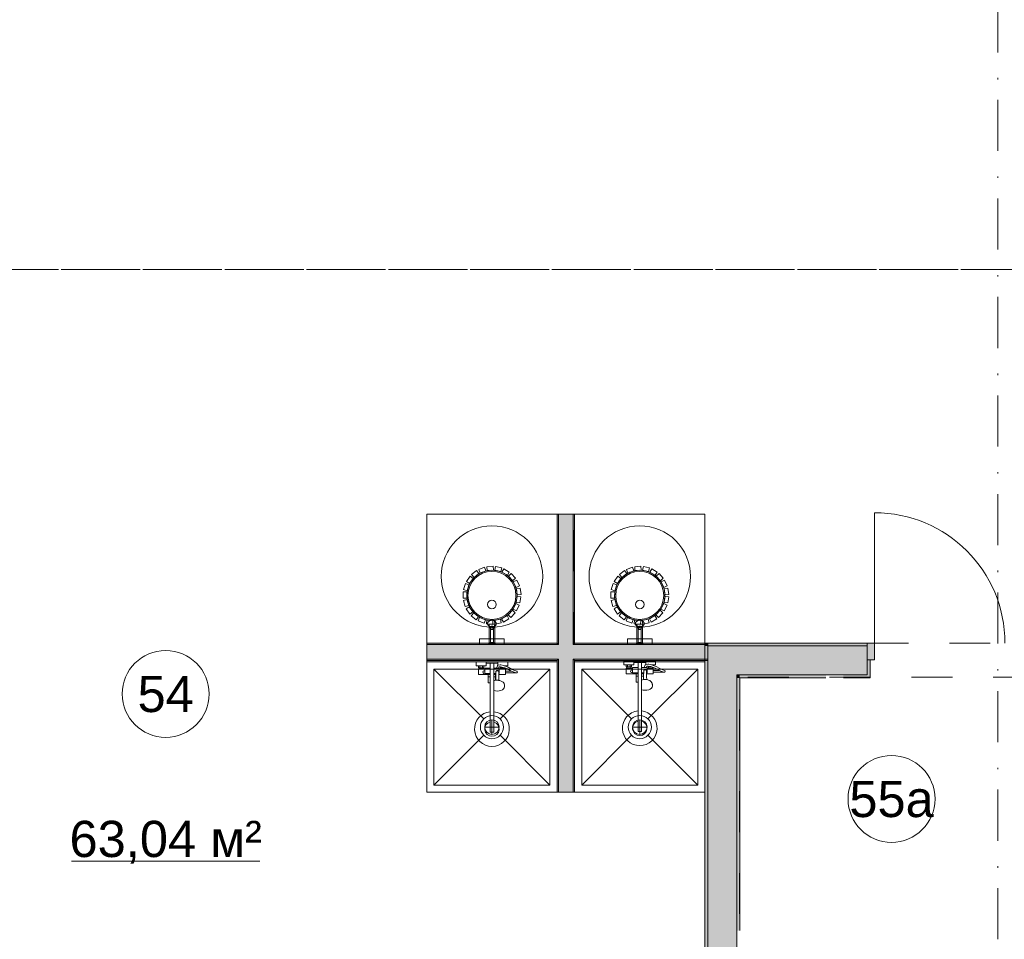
# Model space of a CAD drawing. Header units: millimetres. Extents: x 0 to 1184, y 0 to 836.
# Tile 20 of 61: x 374 to 442, y 467 to 531. Entities that reach past the tile are written whole.
import ezdxf
from ezdxf.xclip import XClip

# ---------------------------------------------------------------- set-up
doc = ezdxf.new("R2010")
doc.units = ezdxf.units.MM
doc.header["$MEASUREMENT"] = 0
doc.header["$XCLIPFRAME"] = 0
doc.linetypes.add('Штриховая', pattern=[5.644444, 2.822222, -2.822222])
doc.linetypes.add('Штрихпунктирная', pattern=[6.702778, 3.527778, -1.763889, 0, -1.411111])
for name, color, linetype in [('Интерьер - Оборудование', 7, 'Continuous'), ('Интерьер - Сантехника', 7, 'Continuous'), ('Конструктив - Стены Блок 100 нов', 7, 'Continuous'), ('Конструктив - Стены Блок 200 нов', 7, 'Continuous'), ('Элемент Модели - Зона', 7, 'Continuous'), ('Элемент Модели - Оси', 7, 'Continuous')]:
    doc.layers.add(name, color=color, linetype=linetype)
doc.styles.add('СГЕНЕРИР_СТИЛЬ_3', font='txt')

# ---------------------------------------------------------------- blocks, each defined once
blk = doc.blocks.new('Чертеж_4_4', base_point=(-278.479, 89.564))
at = {"layer": 'Конструктив - Стены Блок 100 нов', "linetype": 'Continuous', "lineweight": 0, "true_color": 0x000000}
for points in [[(411.119, 496.664), (411.119, 487.764), (411.219, 487.764), (411.219, 496.664)], [(411.219, 496.664), (411.219, 487.764), (412.219, 487.764), (412.219, 496.665)], [(412.319, 487.764), (412.319, 496.665), (412.219, 496.665), (412.219, 487.764)], [(411.119, 487.764), (402.119, 487.764), (402.119, 487.664), (411.119, 487.664)], [(411.219, 487.664), (402.119, 487.664), (402.119, 486.664), (411.219, 486.664)], [(411.219, 487.764), (411.119, 487.764), (411.119, 487.664), (411.219, 487.664)], [(412.219, 487.764), (411.219, 487.764), (411.219, 487.664), (412.219, 487.664)], [(412.219, 487.664), (411.219, 487.664), (411.219, 486.664), (412.219, 486.664)], [(412.319, 487.764), (412.219, 487.764), (412.219, 487.664), (412.319, 487.664)], [(412.219, 486.664), (421.519, 486.664), (421.519, 487.664), (412.219, 487.664)], [(412.319, 487.664), (421.519, 487.664), (421.519, 487.764), (412.319, 487.764)], [(411.119, 486.664), (402.119, 486.664), (402.119, 486.564), (411.119, 486.564)], [(411.219, 486.664), (411.119, 486.664), (411.119, 486.564), (411.219, 486.564)], [(411.119, 486.564), (411.119, 477.464), (411.219, 477.464), (411.219, 486.564)], [(412.219, 486.664), (411.219, 486.664), (411.219, 486.564), (412.219, 486.564)], [(411.219, 486.564), (411.219, 477.464), (412.219, 477.464), (412.219, 486.564)], [(412.319, 486.664), (412.219, 486.664), (412.219, 486.564), (412.319, 486.564)], [(412.319, 477.464), (412.319, 486.564), (412.219, 486.564), (412.219, 477.464)], [(412.319, 486.564), (421.519, 486.564), (421.519, 486.664), (412.319, 486.664)]]:
    blk.add_hatch(color=18, dxfattribs=at).paths.add_polyline_path(points)
at = {"layer": 'Конструктив - Стены Блок 200 нов', "linetype": 'Continuous', "lineweight": 0, "true_color": 0x000000}
for points in [[(421.319, 487.564), (421.519, 487.564), (421.319, 487.764)], [(421.519, 487.764), (421.319, 487.764), (421.519, 487.564)], [(421.319, 452.764), (421.519, 452.764), (421.519, 487.564), (421.319, 487.564)], [(432.519, 487.764), (421.519, 487.764), (421.519, 487.564), (432.519, 487.564)], [(421.519, 485.564), (423.519, 485.564), (421.519, 487.564)], [(423.519, 487.564), (421.519, 487.564), (423.519, 485.564)], [(423.519, 485.564), (432.519, 485.564), (432.519, 486.614), (432.519, 487.564), (423.519, 487.564)], [(432.519, 487.764), (432.519, 486.614), (433.019, 486.614), (433.019, 487.764)], [(432.719, 485.364), (432.719, 486.614), (432.519, 486.614), (432.519, 485.564), (432.519, 485.364)], [(421.519, 485.564), (421.519, 452.764), (423.519, 452.764), (423.519, 485.564)], [(423.519, 485.364), (423.719, 485.364), (423.519, 485.564)], [(423.719, 485.564), (423.519, 485.564), (423.719, 485.364)], [(423.519, 485.364), (423.519, 467.914), (423.719, 467.914), (423.719, 485.364)], [(423.719, 485.364), (429.669, 485.364), (429.669, 485.564), (423.719, 485.564)], [(430.869, 485.564), (430.869, 485.364), (432.519, 485.364), (432.519, 485.564)]]:
    blk.add_hatch(color=18, dxfattribs=at).paths.add_polyline_path(points)
at = {"layer": 'Интерьер - Оборудование', "color": 7, "linetype": 'Continuous', "lineweight": 15}
for p, q in [((406.46, 488.916), (406.422, 489.057)), ((406.484, 488.872), (406.482, 488.833)), ((406.512, 488.907), (406.484, 488.872)), ((406.56, 488.931), (406.512, 488.907)), ((406.527, 488.874), (406.519, 488.849)), ((406.519, 488.786), (406.519, 488.849)), ((406.527, 488.764), (406.519, 488.734)), ((406.549, 488.895), (406.527, 488.874)), ((406.549, 488.789), (406.527, 488.764)), ((406.705, 488.694), (406.534, 488.694)), ((406.581, 488.908), (406.549, 488.895)), ((406.581, 488.805), (406.549, 488.789)), ((406.619, 488.939), (406.56, 488.931)), ((406.619, 488.913), (406.581, 488.908)), ((406.619, 488.811), (406.581, 488.805)), ((406.679, 488.931), (406.619, 488.939)), ((406.658, 488.908), (406.619, 488.913)), ((406.658, 488.805), (406.619, 488.811)), ((406.69, 488.895), (406.658, 488.908)), ((406.69, 488.789), (406.658, 488.805)), ((406.727, 488.907), (406.679, 488.931)), ((406.712, 488.874), (406.69, 488.895)), ((406.712, 488.764), (406.69, 488.789)), ((406.719, 488.849), (406.712, 488.874)), ((406.719, 488.734), (406.712, 488.764)), ((406.719, 488.786), (406.719, 488.849)), ((406.755, 488.872), (406.727, 488.907)), ((406.757, 488.833), (406.755, 488.872)), ((406.779, 488.916), (406.816, 489.057)), ((416.66, 488.916), (416.622, 489.057)), ((416.684, 488.872), (416.682, 488.833)), ((416.712, 488.907), (416.684, 488.872)), ((416.76, 488.931), (416.712, 488.907)), ((416.727, 488.874), (416.719, 488.849)), ((416.719, 488.786), (416.719, 488.849)), ((416.727, 488.764), (416.719, 488.734)), ((416.749, 488.895), (416.727, 488.874)), ((416.749, 488.789), (416.727, 488.764)), ((416.905, 488.694), (416.734, 488.694)), ((416.781, 488.908), (416.749, 488.895)), ((416.781, 488.805), (416.749, 488.789)), ((416.819, 488.939), (416.76, 488.931)), ((416.819, 488.913), (416.781, 488.908)), ((416.819, 488.811), (416.781, 488.805)), ((416.879, 488.931), (416.819, 488.939)), ((416.858, 488.908), (416.819, 488.913)), ((416.858, 488.805), (416.819, 488.811)), ((416.89, 488.895), (416.858, 488.908)), ((416.89, 488.789), (416.858, 488.805)), ((416.927, 488.907), (416.879, 488.931)), ((416.912, 488.874), (416.89, 488.895)), ((416.912, 488.764), (416.89, 488.789)), ((416.919, 488.849), (416.912, 488.874)), ((416.919, 488.734), (416.912, 488.764)), ((416.919, 488.786), (416.919, 488.849)), ((416.955, 488.872), (416.927, 488.907)), ((416.957, 488.833), (416.955, 488.872)), ((416.979, 488.916), (417.016, 489.057)), ((406.719, 487.804), (406.519, 487.804)), ((416.919, 487.804), (416.719, 487.804)), ((405.689, 486.204), (406.049, 486.204)), ((405.729, 486.064), (406.009, 486.064)), ((405.729, 485.984), (406.009, 485.984)), ((405.779, 486.204), (405.779, 486.064)), ((405.959, 486.204), (405.959, 486.064)), ((406.119, 485.984), (406.119, 485.664)), ((406.499, 486.384), (406.739, 486.384)), ((406.499, 486.024), (406.499, 485.014)), ((406.739, 484.494), (406.739, 486.024)), ((406.884, 485.373), (406.889, 485.796)), ((406.889, 485.796), (406.892, 485.812)), ((406.892, 485.812), (406.899, 485.828)), ((406.899, 485.828), (406.91, 485.841)), ((406.91, 485.841), (406.924, 485.851)), ((406.924, 485.851), (406.939, 485.856)), ((407.064, 486.024), (406.925, 486.024)), ((406.964, 485.868), (406.939, 485.857)), ((406.939, 485.857), (406.939, 485.856)), ((406.939, 485.856), (406.941, 485.857)), ((406.941, 485.857), (406.959, 485.859)), ((406.959, 485.859), (407.019, 485.859)), ((406.989, 485.872), (406.964, 485.868)), ((407.015, 485.868), (406.989, 485.872)), ((407.039, 485.857), (407.015, 485.868)), ((407.019, 485.859), (407.038, 485.857)), ((407.035, 486.234), (407.029, 486.232)), ((407.047, 486.237), (407.035, 486.234)), ((407.038, 485.857), (407.039, 485.856)), ((407.039, 485.857), (407.04, 485.856)), ((407.039, 485.856), (407.054, 485.851)), ((407.179, 486.259), (407.047, 486.237)), ((407.054, 485.851), (407.069, 485.841)), ((407.069, 485.841), (407.08, 485.828)), ((407.08, 485.828), (407.087, 485.812)), ((407.087, 485.812), (407.089, 485.796)), ((407.092, 485.584), (407.089, 485.796)), ((407.119, 485.664), (407.119, 485.984)), ((407.119, 485.944), (407.119, 485.971)), ((407.119, 485.913), (407.119, 485.944)), ((407.119, 485.879), (407.119, 485.913)), ((407.191, 486.259), (407.179, 486.259)), ((407.203, 486.125), (407.187, 486.128)), ((407.236, 486.251), (407.191, 486.259)), ((407.394, 486.089), (407.203, 486.125)), ((407.229, 486.064), (407.279, 486.064)), ((407.509, 485.984), (407.229, 485.984)), ((407.43, 486.214), (407.236, 486.251)), ((407.279, 486.111), (407.279, 486.064)), ((407.279, 486.064), (407.459, 486.064)), ((407.509, 486.048), (407.394, 486.089)), ((407.549, 486.171), (407.43, 486.214)), ((407.441, 486.209), (407.441, 486.209)), ((407.457, 486.204), (407.549, 486.204)), ((407.459, 486.065), (407.459, 486.064)), ((407.459, 486.064), (407.463, 486.064)), ((407.549, 485.829), (407.549, 485.699)), ((408.154, 485.747), (407.964, 485.829)), ((415.889, 486.254), (416.249, 486.254)), ((415.929, 486.114), (416.209, 486.114)), ((415.929, 486.034), (416.209, 486.034)), ((415.979, 486.254), (415.979, 486.114)), ((416.159, 486.254), (416.159, 486.114)), ((416.319, 486.034), (416.319, 485.714)), ((416.699, 486.434), (416.939, 486.434)), ((416.699, 486.074), (416.699, 485.064)), ((416.939, 484.544), (416.939, 486.074)), ((417.084, 485.423), (417.089, 485.846)), ((417.089, 485.846), (417.091, 485.862)), ((417.091, 485.862), (417.098, 485.878)), ((417.098, 485.878), (417.109, 485.891)), ((417.109, 485.891), (417.124, 485.901)), ((417.124, 485.901), (417.139, 485.906)), ((417.263, 486.074), (417.125, 486.074)), ((417.163, 485.918), (417.139, 485.907)), ((417.139, 485.907), (417.139, 485.906)), ((417.139, 485.906), (417.141, 485.907)), ((417.141, 485.907), (417.159, 485.909)), ((417.159, 485.909), (417.219, 485.909)), ((417.189, 485.922), (417.163, 485.918)), ((417.215, 485.918), (417.189, 485.922)), ((417.239, 485.907), (417.215, 485.918)), ((417.219, 485.909), (417.237, 485.907)), ((417.234, 486.284), (417.229, 486.282)), ((417.246, 486.287), (417.234, 486.284)), ((417.237, 485.907), (417.239, 485.906)), ((417.239, 485.907), (417.239, 485.906)), ((417.239, 485.906), (417.254, 485.901)), ((417.378, 486.309), (417.246, 486.287)), ((417.254, 485.901), (417.268, 485.891)), ((417.268, 485.891), (417.279, 485.878)), ((417.279, 485.878), (417.286, 485.862)), ((417.286, 485.862), (417.289, 485.846)), ((417.291, 485.634), (417.289, 485.846)), ((417.319, 485.714), (417.319, 486.034)), ((417.319, 485.994), (417.319, 486.021)), ((417.319, 485.963), (417.319, 485.994)), ((417.319, 485.929), (417.319, 485.963)), ((417.39, 486.309), (417.378, 486.309)), ((417.402, 486.175), (417.386, 486.178)), ((417.435, 486.301), (417.39, 486.309)), ((417.593, 486.139), (417.402, 486.175)), ((417.429, 486.114), (417.479, 486.114)), ((417.709, 486.034), (417.429, 486.034)), ((417.629, 486.264), (417.435, 486.301)), ((417.479, 486.161), (417.479, 486.114)), ((417.479, 486.114), (417.659, 486.114)), ((417.709, 486.098), (417.593, 486.139)), ((417.749, 486.221), (417.629, 486.264)), ((417.64, 486.259), (417.64, 486.259)), ((417.656, 486.254), (417.749, 486.254)), ((417.659, 486.115), (417.659, 486.114)), ((417.659, 486.114), (417.662, 486.114)), ((417.749, 485.879), (417.749, 485.749)), ((418.353, 485.797), (418.163, 485.879)), ((418.489, 485.752), (418.353, 485.797)), ((406.119, 485.664), (406.499, 485.664)), ((406.369, 485.584), (406.499, 485.584)), ((406.369, 485.434), (406.499, 485.434)), ((406.888, 485.664), (406.739, 485.664)), ((406.887, 485.584), (406.739, 485.584)), ((406.869, 485.434), (406.739, 485.434)), ((406.739, 485.181), (406.74, 485.181)), ((406.761, 485.162), (406.739, 485.152)), ((406.813, 485.176), (406.761, 485.162)), ((406.898, 485.196), (406.813, 485.176)), ((406.869, 485.584), (406.869, 485.189)), ((406.879, 485.191), (406.884, 485.373)), ((406.989, 485.203), (406.898, 485.196)), ((407.081, 485.196), (406.989, 485.203)), ((407.1, 485.191), (407.081, 485.196)), ((407.119, 485.664), (407.091, 485.664)), ((408.289, 485.702), (408.154, 485.747)), ((408.289, 485.702), (408.309, 485.699)), ((416.319, 485.714), (416.699, 485.714)), ((416.569, 485.634), (416.699, 485.634)), ((416.569, 485.484), (416.699, 485.484)), ((417.087, 485.714), (416.939, 485.714)), ((417.086, 485.634), (416.939, 485.634)), ((417.069, 485.484), (416.939, 485.484)), ((416.939, 485.231), (416.939, 485.231)), ((416.961, 485.212), (416.939, 485.202)), ((417.012, 485.226), (416.961, 485.212)), ((417.097, 485.246), (417.012, 485.226)), ((417.069, 485.634), (417.069, 485.239)), ((417.079, 485.241), (417.084, 485.423)), ((417.189, 485.253), (417.097, 485.246)), ((417.28, 485.246), (417.189, 485.253)), ((417.299, 485.241), (417.28, 485.246)), ((417.319, 485.714), (417.29, 485.714)), ((418.489, 485.752), (418.509, 485.749)), ((406.74, 485.04), (406.739, 485.041)), ((416.939, 485.09), (416.939, 485.091)), ((416.699, 483.078), (416.699, 481.664)), ((416.939, 483.078), (416.939, 481.664)), ((406.499, 483.028), (406.499, 481.614)), ((406.739, 483.028), (406.739, 481.614)), ((406.499, 481.614), (406.739, 481.614)), ((416.699, 481.664), (416.939, 481.664))]:
    blk.add_line(p, q, dxfattribs=at)
at = {"layer": 'Интерьер - Оборудование', "color": 7, "linetype": 'Continuous', "lineweight": 15, "flags": 128}
for points in [[(404.886, 491.059, -1), (408.353, 491.059, -1)], [(415.086, 491.059, -1), (418.553, 491.059, -1)], [(416.699, 483.078, 19.949874), (416.939, 483.078), (416.939, 484.544), (417.059, 484.515), (417.189, 484.505), (417.318, 484.515), (417.439, 484.544), (417.542, 484.589), (417.622, 484.649), (417.672, 484.718), (417.689, 484.792), (417.689, 484.899), (417.684, 484.93), (417.667, 485.004), (417.652, 485.031), (417.604, 485.098), (417.584, 485.116), (417.511, 485.17), (417.417, 485.212), (417.365, 485.226), (417.299, 485.241), (417.294, 485.423), (417.291, 485.634), (417.749, 485.634), (417.749, 485.749), (418.509, 485.749, 0.853753), (418.529, 485.876), (418.4, 485.918), (418.208, 486.001), (417.942, 486.153), (417.749, 486.221), (417.749, 486.254), (417.909, 486.254), (417.909, 486.514), (417.229, 486.514), (417.229, 486.282), (417.212, 486.272), (417.203, 486.263), (417.197, 486.252), (417.123, 486.074), (416.939, 486.074), (416.939, 486.434), (417.219, 486.434), (417.219, 486.514), (416.419, 486.514), (416.419, 486.434), (416.699, 486.434), (416.699, 486.074), (416.319, 486.074), (416.319, 486.034), (416.209, 486.034), (416.209, 486.114), (416.249, 486.114), (416.249, 486.254), (416.409, 486.254), (416.409, 486.514), (415.729, 486.514), (415.729, 486.254), (415.889, 486.254), (415.889, 486.114), (415.929, 486.114), (415.929, 486.034), (415.889, 486.034), (415.889, 485.634), (416.569, 485.634), (416.569, 485.064), (416.59, 485.064), (416.615, 485.064), (416.648, 485.064), (416.687, 485.064), (416.699, 485.064)], [(406.499, 483.028, 19.949874), (406.739, 483.028), (406.739, 484.494), (406.86, 484.465), (406.989, 484.455), (407.119, 484.465), (407.239, 484.494), (407.343, 484.539), (407.422, 484.599), (407.472, 484.668), (407.489, 484.742), (407.489, 484.849), (407.484, 484.88), (407.467, 484.954), (407.453, 484.981), (407.405, 485.048), (407.384, 485.066), (407.312, 485.12), (407.217, 485.162), (407.166, 485.176), (407.1, 485.191), (407.094, 485.373), (407.092, 485.584), (407.549, 485.584), (407.549, 485.699), (408.309, 485.699, 0.853753), (408.33, 485.826), (408.201, 485.868), (408.009, 485.951), (407.742, 486.103), (407.549, 486.171), (407.549, 486.204), (407.709, 486.204), (407.709, 486.464), (407.029, 486.464), (407.029, 486.232), (407.013, 486.222), (407.004, 486.213), (406.998, 486.202), (406.924, 486.024), (406.739, 486.024), (406.739, 486.384), (407.019, 486.384), (407.019, 486.464), (406.219, 486.464), (406.219, 486.384), (406.499, 486.384), (406.499, 486.024), (406.119, 486.024), (406.119, 485.984), (406.009, 485.984), (406.009, 486.064), (406.049, 486.064), (406.049, 486.204), (406.209, 486.204), (406.209, 486.464), (405.529, 486.464), (405.529, 486.204), (405.689, 486.204), (405.689, 486.064), (405.729, 486.064), (405.729, 485.984), (405.689, 485.984), (405.689, 485.584), (406.369, 485.584), (406.369, 485.014), (406.391, 485.014), (406.416, 485.014), (406.449, 485.014), (406.488, 485.014), (406.499, 485.014)]]:
    blk.add_lwpolyline(points, format="xyb", close=True, dxfattribs=at)
for points in [[(405.56, 492.763), (405.721, 492.558), (405.381, 492.289), (405.219, 492.495)], [(406.11, 492.999), (406.202, 492.756), (405.798, 492.6), (405.705, 492.844)], [(406.704, 493.063), (406.721, 492.804), (406.289, 492.773), (406.271, 493.035)], [(407.291, 492.949), (407.231, 492.696), (406.809, 492.795), (406.869, 493.049)], [(407.818, 492.667), (407.686, 492.443), (407.312, 492.662), (407.445, 492.887)], [(415.76, 492.763), (415.921, 492.558), (415.581, 492.289), (415.419, 492.495)], [(416.31, 492.999), (416.402, 492.756), (415.998, 492.6), (415.905, 492.844)], [(416.904, 493.063), (416.921, 492.804), (416.489, 492.773), (416.471, 493.035)], [(417.491, 492.949), (417.431, 492.696), (417.009, 492.795), (417.069, 493.049)], [(418.018, 492.667), (417.886, 492.443), (417.512, 492.662), (417.645, 492.887)], [(405.105, 492.375), (405.319, 492.227), (405.073, 491.869), (404.858, 492.019)], [(408.239, 492.243), (408.047, 492.067), (407.753, 492.386), (407.947, 492.563)], [(408.516, 491.713), (408.28, 491.602), (408.094, 491.993), (408.331, 492.105)], [(415.305, 492.375), (415.519, 492.227), (415.273, 491.869), (415.058, 492.019)], [(418.439, 492.243), (418.247, 492.067), (417.953, 492.386), (418.147, 492.563)], [(418.716, 491.713), (418.48, 491.602), (418.294, 491.993), (418.531, 492.105)], [(404.627, 491.293), (404.888, 491.291), (404.886, 490.858), (404.624, 490.86)], [(404.785, 491.87), (405.033, 491.791), (404.903, 491.378), (404.654, 491.457)], [(408.624, 491.125), (408.367, 491.088), (408.304, 491.517), (408.563, 491.554)], [(414.827, 491.293), (415.088, 491.291), (415.086, 490.858), (414.824, 490.86)], [(414.985, 491.87), (415.233, 491.791), (415.103, 491.378), (414.854, 491.457)], [(418.824, 491.125), (418.567, 491.088), (418.504, 491.517), (418.763, 491.554)], [(404.647, 490.696), (404.896, 490.77), (405.022, 490.356), (404.771, 490.281)], [(408.554, 490.531), (408.297, 490.572), (408.364, 491), (408.623, 490.959)], [(414.847, 490.696), (415.096, 490.77), (415.222, 490.356), (414.971, 490.281)], [(418.754, 490.531), (418.497, 490.572), (418.564, 491), (418.823, 490.959)], [(404.842, 490.131), (405.058, 490.275), (405.3, 489.916), (405.083, 489.77)], [(407.92, 489.533), (407.731, 489.711), (408.028, 490.028), (408.218, 489.848)], [(408.313, 489.984), (408.079, 490.099), (408.269, 490.489), (408.504, 490.373)], [(415.042, 490.131), (415.258, 490.275), (415.5, 489.916), (415.283, 489.77)], [(418.12, 489.533), (417.931, 489.711), (418.228, 490.028), (418.418, 489.848)], [(418.513, 489.984), (418.279, 490.099), (418.469, 490.489), (418.704, 490.373)], [(405.194, 489.648), (405.358, 489.85), (405.696, 489.578), (405.531, 489.375)], [(405.674, 489.291), (405.771, 489.532), (406.174, 489.372), (406.076, 489.129)], [(406.237, 489.09), (406.259, 489.35), (406.691, 489.315), (406.669, 489.054)], [(406.379, 487.664), (406.859, 487.664), (406.719, 487.804), (406.719, 488.694), (406.705, 488.694), (406.713, 488.706), (406.718, 488.72), (406.719, 488.734), (406.719, 488.786), (406.738, 488.801), (406.749, 488.815), (406.757, 488.833), (406.779, 488.916), (406.821, 488.936), (406.861, 488.964), (406.888, 488.993), (406.91, 489.032), (406.917, 489.054), (406.919, 489.079), (406.919, 489.155), (406.898, 489.195), (406.872, 489.231), (406.844, 489.26), (406.814, 489.285), (406.784, 489.304), (406.759, 489.317), (406.726, 489.331), (406.692, 489.34), (406.665, 489.345), (406.641, 489.348), (406.619, 489.348), (406.593, 489.347), (406.567, 489.344), (406.537, 489.338), (406.508, 489.329), (406.483, 489.319), (406.457, 489.306), (406.43, 489.288), (406.401, 489.265), (406.372, 489.237), (406.346, 489.203), (406.331, 489.178), (406.319, 489.155), (406.319, 489.079), (406.321, 489.062), (406.326, 489.039), (406.337, 489.013), (406.353, 488.99), (406.37, 488.972), (406.392, 488.953), (406.416, 488.937), (406.438, 488.925), (406.46, 488.916), (406.482, 488.833), (406.485, 488.823), (406.49, 488.814), (406.501, 488.801), (406.513, 488.791), (406.519, 488.734), (406.522, 488.718), (406.528, 488.704), (406.534, 488.694), (406.519, 488.694), (406.519, 487.804)], [(406.834, 489.065), (406.779, 489.319), (407.202, 489.414), (407.258, 489.158)], [(407.413, 489.217), (407.285, 489.444), (407.661, 489.659), (407.79, 489.431)], [(415.394, 489.648), (415.558, 489.85), (415.896, 489.578), (415.731, 489.375)], [(415.874, 489.291), (415.971, 489.532), (416.374, 489.372), (416.276, 489.129)], [(416.437, 489.09), (416.459, 489.35), (416.891, 489.315), (416.869, 489.054)], [(416.579, 487.664), (417.059, 487.664), (416.919, 487.804), (416.919, 488.694), (416.905, 488.694), (416.913, 488.706), (416.918, 488.72), (416.919, 488.734), (416.919, 488.786), (416.938, 488.801), (416.949, 488.815), (416.957, 488.833), (416.979, 488.916), (417.021, 488.936), (417.061, 488.964), (417.088, 488.993), (417.11, 489.032), (417.117, 489.054), (417.119, 489.079), (417.119, 489.155), (417.098, 489.195), (417.072, 489.231), (417.044, 489.26), (417.014, 489.285), (416.984, 489.304), (416.959, 489.317), (416.926, 489.331), (416.892, 489.34), (416.865, 489.345), (416.841, 489.348), (416.819, 489.348), (416.793, 489.347), (416.767, 489.344), (416.737, 489.338), (416.708, 489.329), (416.683, 489.319), (416.657, 489.306), (416.63, 489.288), (416.601, 489.265), (416.572, 489.237), (416.546, 489.203), (416.531, 489.178), (416.519, 489.155), (416.519, 489.079), (416.521, 489.062), (416.526, 489.039), (416.537, 489.013), (416.553, 488.99), (416.57, 488.972), (416.592, 488.953), (416.616, 488.937), (416.638, 488.925), (416.66, 488.916), (416.682, 488.833), (416.685, 488.823), (416.69, 488.814), (416.701, 488.801), (416.713, 488.791), (416.719, 488.734), (416.722, 488.718), (416.728, 488.704), (416.734, 488.694), (416.719, 488.694), (416.719, 487.804)], [(417.034, 489.065), (416.979, 489.319), (417.402, 489.414), (417.458, 489.158)], [(417.613, 489.217), (417.485, 489.444), (417.861, 489.659), (417.99, 489.431)], [(406.819, 489.064), (406.419, 489.064), (406.419, 487.714), (406.819, 487.714)], [(417.019, 489.064), (416.619, 489.064), (416.619, 487.714), (417.019, 487.714)], [(407.469, 488.064), (405.769, 488.064), (405.769, 487.664), (407.469, 487.664)], [(417.669, 488.064), (415.969, 488.064), (415.969, 487.664), (417.669, 487.664)], [(407.119, 486.024), (407.064, 486.024), (407.101, 486.114), (407.187, 486.128), (407.189, 486.064), (407.229, 486.064), (407.229, 485.984), (407.119, 485.984)], [(407.509, 485.984), (407.509, 486.048), (407.688, 485.984), (407.95, 485.835), (407.964, 485.829), (407.549, 485.829), (407.549, 485.984)], [(417.319, 486.074), (417.263, 486.074), (417.3, 486.164), (417.386, 486.178), (417.389, 486.114), (417.429, 486.114), (417.429, 486.034), (417.319, 486.034)], [(417.709, 486.034), (417.709, 486.098), (417.888, 486.034), (418.149, 485.885), (418.163, 485.879), (417.749, 485.879), (417.749, 486.034)]]:
    blk.add_lwpolyline(points, close=True, dxfattribs=at)
at = {"layer": 'Интерьер - Оборудование', "color": 7, "linetype": 'Continuous', "lineweight": 15}
for centre in [(406.619, 491.059), (416.819, 491.059)]:
    blk.add_circle(centre, 1.656, dxfattribs=at)
for centre, radius, start, end in [((406.074, 485.764), 0.09, 60, 300), ((416.274, 485.814), 0.09, 60, 300), ((406.619, 481.834), 0.5, 103.88654, 76.11346), ((416.819, 481.884), 0.5, 103.88654, 76.11346)]:
    blk.add_arc(centre, radius, start, end, dxfattribs=at)
at = {"layer": 'Интерьер - Сантехника', "color": 7, "linetype": 'Continuous', "lineweight": 15}
for p, q in [((411.119, 496.664), (402.119, 496.664)), ((402.119, 496.664), (402.119, 487.664)), ((411.119, 496.664), (411.119, 487.664)), ((421.319, 496.664), (412.319, 496.664)), ((412.319, 496.664), (412.319, 487.664)), ((421.319, 496.664), (421.319, 487.664)), ((411.119, 487.664), (402.119, 487.664)), ((421.319, 487.664), (412.319, 487.664)), ((410.619, 485.964), (402.619, 485.964)), ((402.619, 485.964), (402.619, 477.964)), ((402.619, 485.964), (406.054, 482.53)), ((410.619, 485.964), (407.185, 482.53)), ((410.619, 477.964), (410.619, 485.964)), ((420.819, 485.964), (412.819, 485.964)), ((412.819, 485.964), (412.819, 477.964)), ((412.819, 485.964), (416.253, 482.53)), ((420.819, 485.964), (417.384, 482.53)), ((420.819, 477.964), (420.819, 485.964)), ((406.619, 482.464), (406.619, 481.464)), ((416.819, 482.464), (416.819, 481.464)), ((407.119, 481.964), (406.119, 481.964)), ((417.319, 481.964), (416.319, 481.964)), ((402.619, 477.964), (406.054, 481.398)), ((410.619, 477.964), (407.185, 481.398)), ((412.819, 477.964), (416.253, 481.398)), ((420.819, 477.964), (417.384, 481.398)), ((402.619, 477.964), (410.619, 477.964)), ((412.819, 477.964), (420.819, 477.964))]:
    blk.add_line(p, q, dxfattribs=at)
at = {"layer": 'Интерьер - Сантехника', "color": 7, "linetype": 'Continuous', "lineweight": 15, "flags": 128}
for points in [[(411.119, 486.464), (402.119, 486.464), (402.119, 477.464), (411.119, 477.464)], [(421.319, 486.464), (412.319, 486.464), (412.319, 477.464), (421.319, 477.464)]]:
    blk.add_lwpolyline(points, close=True, dxfattribs=at)
at = {"layer": 'Интерьер - Сантехника', "color": 7, "linetype": 'Continuous', "lineweight": 15}
for centre, radius in [((406.619, 492.364), 3.5), ((416.819, 492.364), 3.5), ((406.619, 490.432), 0.3), ((416.819, 490.432), 0.3), ((406.619, 481.964), 0.8), ((406.619, 481.964), 0.5), ((416.819, 481.964), 0.8), ((416.819, 481.964), 0.5)]:
    blk.add_circle(centre, radius, dxfattribs=at)
at = {"layer": 'Конструктив - Стены Блок 100 нов', "color": 251, "linetype": 'Continuous', "lineweight": 20, "true_color": 0x575757}
for p, q in [((411.219, 496.664), (411.219, 487.764)), ((412.219, 487.764), (412.219, 496.665)), ((411.219, 487.664), (402.119, 487.664)), ((411.219, 487.764), (411.219, 487.664)), ((411.219, 487.764), (411.219, 487.664)), ((412.219, 487.664), (412.219, 487.764)), ((412.219, 487.664), (412.219, 487.764)), ((421.519, 487.664), (412.219, 487.664)), ((402.119, 486.664), (411.219, 486.664)), ((411.219, 486.664), (411.219, 486.564)), ((411.219, 486.664), (411.219, 486.564)), ((411.219, 486.564), (411.219, 477.464)), ((412.219, 486.564), (412.219, 486.664)), ((412.219, 486.564), (412.219, 486.664)), ((412.219, 486.664), (421.519, 486.664)), ((412.219, 477.464), (412.219, 486.564))]:
    blk.add_line(p, q, dxfattribs=at)
at = {"layer": 'Конструктив - Стены Блок 100 нов', "color": 251, "linetype": 'Continuous', "lineweight": 20, "true_color": 0x575757, "flags": 128}
for points in [[(411.119, 496.664), (411.119, 487.764)], [(411.119, 496.664), (411.219, 496.664)], [(411.219, 496.664), (412.219, 496.665)], [(412.219, 496.665), (412.319, 496.665)], [(412.319, 487.764), (412.319, 496.665)], [(411.119, 487.764), (402.119, 487.764)], [(402.119, 487.664), (402.119, 487.764)], [(402.119, 486.664), (402.119, 487.664)], [(421.519, 487.764), (412.319, 487.764)], [(421.519, 487.664), (421.519, 487.764)], [(421.519, 486.664), (421.519, 487.664)], [(402.119, 486.564), (402.119, 486.664)], [(402.119, 486.564), (411.119, 486.564)], [(411.119, 486.564), (411.119, 477.464)], [(412.319, 477.464), (412.319, 486.564)], [(412.319, 486.564), (421.519, 486.564)], [(421.519, 486.564), (421.519, 486.664)], [(411.119, 477.464), (411.219, 477.464)], [(411.219, 477.464), (412.219, 477.464)], [(412.219, 477.464), (412.319, 477.464)]]:
    blk.add_lwpolyline(points, dxfattribs=at)
at = {"layer": 'Конструктив - Стены Блок 200 нов', "color": 251, "linetype": 'Continuous', "lineweight": 5, "true_color": 0x575757}
for p, q in [((433.019, 487.764), (433.019, 496.764)), ((432.519, 487.764), (433.019, 487.764)), ((432.519, 486.614), (432.519, 487.764)), ((433.019, 487.764), (433.019, 486.614)), ((433.019, 486.614), (432.519, 486.614))]:
    blk.add_line(p, q, dxfattribs=at)
at = {"layer": 'Конструктив - Стены Блок 200 нов', "color": 251, "linetype": 'Continuous', "lineweight": 20, "true_color": 0x575757}
for p, q in [((421.519, 487.564), (421.519, 485.564)), ((423.519, 487.564), (421.519, 487.564)), ((421.519, 487.564), (421.519, 485.564)), ((432.519, 487.564), (423.519, 487.564)), ((432.519, 487.764), (432.519, 487.564)), ((432.519, 487.764), (432.519, 487.564)), ((432.519, 487.764), (432.519, 487.564)), ((432.519, 487.564), (432.519, 486.614)), ((432.519, 487.564), (432.519, 486.614)), ((432.519, 487.564), (432.519, 486.614)), ((432.519, 486.614), (432.719, 486.614)), ((432.519, 485.564), (432.519, 486.614)), ((432.719, 486.614), (432.719, 485.364)), ((432.719, 486.614), (432.719, 485.364)), ((421.519, 485.564), (421.519, 452.764)), ((423.519, 485.564), (423.519, 485.364)), ((423.519, 485.564), (429.669, 485.564)), ((423.519, 485.564), (423.519, 485.364)), ((423.519, 467.914), (423.519, 485.364)), ((430.869, 485.564), (429.669, 485.564)), ((430.869, 485.564), (432.519, 485.564)), ((432.519, 485.364), (432.719, 485.364)), ((432.519, 485.364), (432.719, 485.364)), ((423.519, 467.914), (423.519, 466.714))]:
    blk.add_line(p, q, dxfattribs=at)
at = {"layer": 'Конструктив - Стены Блок 200 нов', "color": 251, "linetype": 'Continuous', "lineweight": 20, "true_color": 0x575757, "flags": 128}
for points in [[(421.319, 487.764), (421.319, 487.564)], [(432.519, 487.764), (421.319, 487.764)], [(421.319, 487.564), (421.319, 452.764)], [(423.719, 485.364), (429.669, 485.364)], [(423.719, 467.914), (423.719, 485.364)], [(430.869, 485.364), (432.519, 485.364)]]:
    blk.add_lwpolyline(points, dxfattribs=at)
at = {"layer": 'Конструктив - Стены Блок 200 нов', "color": 251, "linetype": 'Continuous', "lineweight": 5, "true_color": 0x575757}
blk.add_arc((433.019, 487.764), 9, 0, 90, dxfattribs=at)
at = {"layer": 'Элемент Модели - Зона', "color": 7, "linetype": 'Continuous', "lineweight": 15}
blk.add_line((377.602, 472.718), (390.607, 472.718), dxfattribs=at)
at = {"layer": 'Элемент Модели - Зона', "color": 7, "linetype": 'Штриховая', "lineweight": 15, "flags": 128}
for points in [[(83.021, 539.138), (82.621, 539.138), (82.621, 452.764), (140.324, 452.764), (140.324, 480.98), (172.947, 513.615), (173.088, 513.474), (173.088, 513.764), (354.521, 513.764), (354.521, 513.564), (495.519, 513.564), (495.519, 513.764), (862.335, 513.764), (894.689, 481.329), (894.722, 477.983), (894.722, 452.614), (895.121, 452.614), (895.121, 432.564), (892.721, 432.564), (892.721, 446.564), (888.521, 446.564), (888.521, 450.564), (804.521, 450.564), (804.521, 446.564), (798.521, 446.564), (798.521, 450.564), (714.721, 450.564), (714.721, 359.264), (798.521, 359.264), (798.521, 366.064), (804.521, 366.064), (804.521, 354.164), (845.321, 354.164), (845.321, 363.264), (846.521, 363.264), (846.521, 301.365), (892.721, 301.365), (892.721, 352.064), (888.021, 352.064), (888.021, 367.064), (892.721, 367.064), (892.721, 417.564), (895.121, 417.564), (895.121, 291.065), (892.721, 291.065), (892.721, 298.965), (714.721, 298.965), (714.721, 236.065), (892.721, 236.065), (892.721, 266.565), (888.522, 266.565), (888.522, 272.82), (892.721, 272.82), (892.721, 276.065), (895.121, 276.065), (895.121, 272.765), (930.021, 272.765), (930.021, 461.615), (923.91, 461.615), (923.91, 539.564), (978.521, 539.564), (978.521, 542.564), (984.521, 542.564), (984.521, 539.564), (1131.771, 539.564), (1131.771, 540.564), (1122.771, 540.564), (1122.771, 564.564), (1048.521, 564.564), (1048.521, 626.364), (1026.821, 626.364), (1026.821, 632.564), (1013.35, 632.564), (984.521, 632.564), (984.521, 626.564), (978.521, 626.564), (978.521, 631.689), (969.519, 631.689), (894.521, 631.689), (894.521, 626.564), (888.521, 626.564), (888.521, 631.689), (804.521, 631.689), (804.521, 626.564), (798.521, 626.564), (798.521, 631.689), (714.521, 631.689), (714.521, 626.564), (708.521, 626.564), (708.521, 631.689), (628.021, 631.689), (628.021, 626.564), (622.021, 626.564), (621.021, 626.564), (621.021, 575.892), (496.022, 575.892), (496.022, 627.564), (496.022, 706.464), (496.122, 706.464), (496.122, 768.064), (468.721, 768.064), (468.721, 686.864), (461.167, 686.864), (461.167, 631.684), (444.522, 631.684), (444.522, 626.564), (438.522, 626.564), (438.522, 631.684), (354.521, 631.684), (354.521, 626.564), (348.521, 626.564), (348.521, 631.684), (331.772, 631.684), (331.772, 554.564), (331.772, 539.564), (264.521, 539.564), (264.521, 536.564), (258.521, 536.564), (258.521, 539.564), (174.521, 539.564), (174.521, 536.564), (168.521, 536.564), (168.521, 539.564), (89.021, 539.564), (89.021, 536.564), (83.021, 536.564)], [(411.127, 487.664), (411.127, 496.664), (412.303, 496.664), (412.303, 487.664), (421.319, 487.664), (421.319, 487.764), (493.319, 487.764), (493.319, 513.564), (346.721, 513.564), (346.721, 487.664), (355.721, 487.664), (355.721, 496.664), (356.921, 496.664), (356.921, 487.664), (365.921, 487.664), (365.921, 486.464), (356.921, 486.464), (356.921, 477.464), (355.721, 477.464), (355.721, 486.464), (346.721, 486.464), (346.721, 452.764), (421.319, 452.764), (421.319, 486.464), (412.319, 486.464), (412.319, 477.464), (411.119, 477.464), (411.119, 486.464), (402.119, 486.464), (402.119, 487.664)], [(445.299, 452.819), (445.299, 485.419), (423.699, 485.419), (423.699, 452.819)]]:
    blk.add_lwpolyline(points, close=True, dxfattribs=at)
at = {"layer": 'Элемент Модели - Зона', "color": 7, "linetype": 'Continuous', "lineweight": 15, "flags": 128}
for points in [[(387.104, 484.254, 1), (381.104, 484.254, 1)], [(437.193, 477.006, 1), (431.193, 477.006, 1)]]:
    blk.add_lwpolyline(points, format="xyb", close=True, dxfattribs=at)
at = {"layer": 'Элемент Модели - Оси', "color": 7, "linetype": 'Штрихпунктирная', "lineweight": 15}
blk.add_line((441.521, 831.391), (441.521, 166.928), dxfattribs=at)
at = {"layer": 'Элемент Модели - Зона', "color": 7, "linetype": 'Continuous', "lineweight": 15, "char_height": 2.5, "attachment_point": 5, "style": 'СГЕНЕРИР_СТИЛЬ_3'}
for s, insert in [('\\A1;{\\pqc;\\fArial|b0|i0|c204|p38;54}', (384.104, 484.234)), ('\\A1;{\\pqc;\\fArial|b0|i0|c204|p38;55а}', (434.193, 476.985)), ('\\A1;{\\pqc;\\fArial|b0|i0|c204|p38;63,04 м²}', (384.104, 474.012))]:
    blk.add_mtext(s, dxfattribs=dict(at, insert=insert))

msp = doc.modelspace()

# ---------------------------------------------------------------- block references
at = {"color": 161, "linetype": 'Continuous', "lineweight": 40, "true_color": 0x83aefe}
ref = msp.add_blockref('Чертеж_4_4', (-278.479, 89.564), dxfattribs=at)
XClip(ref).set_block_clipping_path([(71.3162990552, 166.9277917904), (1182.0208577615, 831.3911731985)])

doc.saveas('drawing.dxf')
